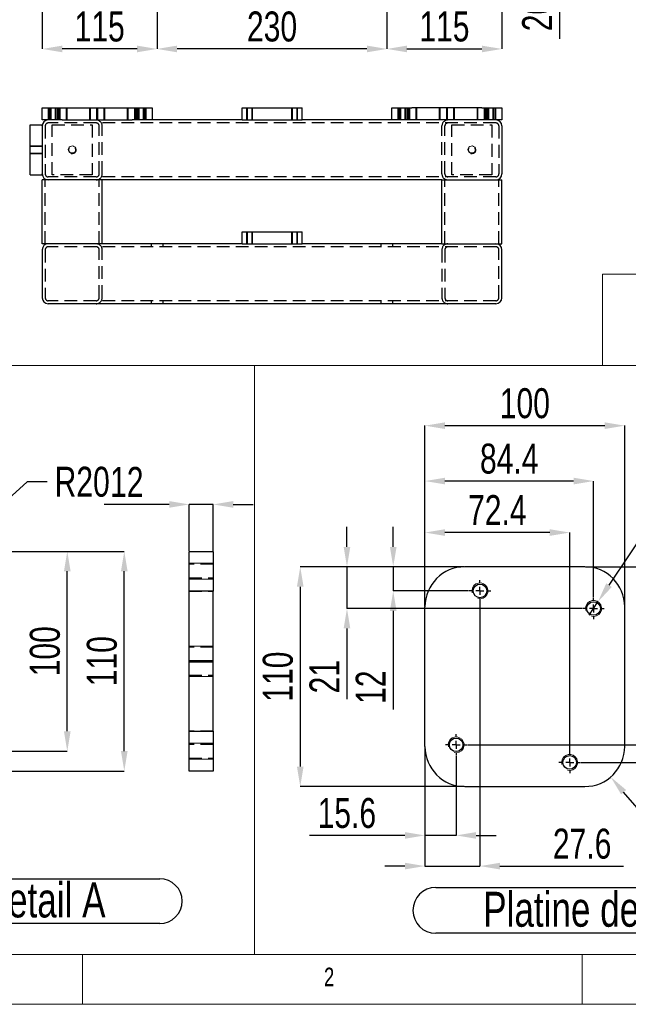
# Model space of a CAD drawing. Header units: millimetres. Extents: x 5 to 415, y 5 to 345.
# Tile 2 of 11: x 54 to 115, y 5 to 104. Entities that reach past the tile are written whole.
import ezdxf

# ---------------------------------------------------------------- set-up
doc = ezdxf.new("R2010")
doc.units = ezdxf.units.MM
doc.header["$PDSIZE"] = -1
doc.linetypes.add('CENTERX2', pattern=[20.32, 12.7, -2.54, 2.54, -2.54])
doc.linetypes.add('HIDDEN', pattern=[1.905, 1.27, -0.635])
for name, color, linetype in [('COTES', 1, 'Continuous'), ('NOTES', 6, 'Continuous'), ('TRAIT-FINS', 9, 'Continuous'), ('TRAIT-MIXTES', 3, 'CENTERX2'), ('TRAIT-TIRET', 2, 'HIDDEN')]:
    doc.layers.add(name, color=color, linetype=linetype)
doc.layers.add('TRAIT-FORT', color=4, linetype='Continuous', lineweight=25)
doc.styles.add('SLDTEXTSTYLE0', font='TXT', dxfattribs={"width": 0.75})
doc.dimstyles.new('SLDDIMSTYLE0', dxfattribs={"dimtxt": 3, "dimasz": 2, "dimexe": 0, "dimexo": 0.0625, "dimgap": 0.75, "dimtad": 1, "dimdec": 0, "dimlfac": 10, "dimrnd": 1e-09, "dimzin": 12, "dimdsep": 46, "dimtxsty": 'SLDTEXTSTYLE0', "dimsah": 1, "dimcen": 0.09, "dimadec": 0, "dimazin": 3, "dimtfac": 1, "dimtdec": 0, "dimtofl": 0, "dimtmove": 0, "dimatfit": 3, "dimfxl": 1, "dimfrac": 2, "dimtolj": 1, "dimtzin": 12, "dimarcsym": 0})
doc.dimstyles.new('SLDDIMSTYLE1', dxfattribs={"dimtxt": 3, "dimasz": 2, "dimexe": 0, "dimexo": 0.0625, "dimgap": 0.75, "dimtad": 1, "dimdec": 0, "dimlfac": 10, "dimrnd": 1e-09, "dimzin": 12, "dimdsep": 46, "dimtxsty": 'SLDTEXTSTYLE0', "dimsah": 1, "dimcen": 0.09, "dimadec": 0, "dimazin": 3, "dimtfac": 1, "dimtdec": 0, "dimtmove": 0, "dimatfit": 0, "dimfxl": 1, "dimfrac": 2, "dimtolj": 1, "dimtzin": 12, "dimarcsym": 0})
doc.dimstyles.new('SLDDIMSTYLE11', dxfattribs={"dimtxt": 3, "dimasz": 2, "dimexe": 0, "dimexo": 0.0625, "dimgap": 0.75, "dimtad": 1, "dimdec": 0, "dimlfac": 5, "dimrnd": 1e-09, "dimzin": 12, "dimdsep": 46, "dimtxsty": 'SLDTEXTSTYLE0', "dimsah": 1, "dimcen": 0.09, "dimadec": 0, "dimazin": 3, "dimtfac": 1, "dimtdec": 0, "dimtmove": 0, "dimatfit": 0, "dimfxl": 1, "dimfrac": 2, "dimtolj": 1, "dimtzin": 12, "dimarcsym": 0})
doc.dimstyles.new('SLDDIMSTYLE12', dxfattribs={"dimtxt": 3, "dimasz": 2, "dimexe": 0, "dimexo": 0.0625, "dimgap": 0.75, "dimtad": 1, "dimdec": 1, "dimlfac": 5, "dimrnd": 1e-09, "dimzin": 12, "dimdsep": 46, "dimtxsty": 'SLDTEXTSTYLE0', "dimsah": 1, "dimcen": 0.09, "dimadec": 0, "dimazin": 3, "dimtfac": 1, "dimtdec": 1, "dimtofl": 0, "dimtmove": 0, "dimatfit": 3, "dimfxl": 1, "dimfrac": 2, "dimtolj": 1, "dimtzin": 12, "dimarcsym": 0})
doc.dimstyles.new('SLDDIMSTYLE13', dxfattribs={"dimtxt": 3, "dimasz": 2, "dimexe": 0, "dimexo": 0.0625, "dimgap": 0.75, "dimtad": 1, "dimdec": 0, "dimlfac": 5, "dimrnd": 1e-09, "dimzin": 12, "dimdsep": 46, "dimtxsty": 'SLDTEXTSTYLE0', "dimsah": 1, "dimcen": 0.09, "dimadec": 0, "dimazin": 3, "dimtfac": 1, "dimtdec": 0, "dimtofl": 0, "dimtmove": 0, "dimatfit": 3, "dimfxl": 1, "dimfrac": 2, "dimtolj": 1, "dimtzin": 12, "dimarcsym": 0})
doc.dimstyles.new('SLDDIMSTYLE14', dxfattribs={"dimtxt": 3, "dimasz": 2, "dimexe": 0, "dimexo": 0.0625, "dimgap": 0.75, "dimtad": 1, "dimdec": 1, "dimlfac": 5, "dimrnd": 1e-09, "dimzin": 12, "dimdsep": 46, "dimtxsty": 'SLDTEXTSTYLE0', "dimsah": 1, "dimcen": 0.09, "dimadec": 0, "dimazin": 3, "dimtfac": 1, "dimtdec": 1, "dimtmove": 0, "dimatfit": 0, "dimfxl": 1, "dimfrac": 2, "dimtolj": 1, "dimtzin": 12, "dimarcsym": 0})
doc.dimstyles.new('SLDDIMSTYLE15', dxfattribs={"dimtxt": 3, "dimasz": 2, "dimexe": 0, "dimexo": 0.0625, "dimgap": 0.75, "dimtad": 0, "dimtih": 1, "dimtoh": 1, "dimdec": 0, "dimlfac": 5, "dimrnd": 1e-09, "dimzin": 12, "dimdsep": 46, "dimtxsty": 'SLDTEXTSTYLE0', "dimblk1": 'NONE', "dimsah": 1, "dimcen": 0, "dimadec": 0, "dimazin": 3, "dimtfac": 1, "dimtdec": 0, "dimtmove": 0, "dimatfit": 3, "dimldrblk": 'NONE', "dimfxl": 1, "dimfrac": 2, "dimtolj": 1, "dimtzin": 12, "dimarcsym": 0})
doc.dimstyles.new('SLDDIMSTYLE16', dxfattribs={"dimtxt": 3, "dimasz": 2, "dimexe": 0, "dimexo": 0.0625, "dimgap": 0.75, "dimtad": 0, "dimtih": 1, "dimtoh": 1, "dimdec": 0, "dimlfac": 5, "dimrnd": 1e-09, "dimzin": 12, "dimdsep": 46, "dimtxsty": 'SLDTEXTSTYLE0', "dimsah": 1, "dimcen": 0, "dimadec": 0, "dimazin": 3, "dimtfac": 1, "dimtdec": 0, "dimtofl": 0, "dimtmove": 0, "dimatfit": 3, "dimfxl": 1, "dimfrac": 2, "dimtolj": 1, "dimtzin": 12, "dimarcsym": 0})

# ---------------------------------------------------------------- blocks, each defined once
blk = doc.blocks.new('_D_2')
at = {"layer": 'COTES', "color": 0, "lineweight": -2, "transparency": 16777216}
for p, q in [((107.75, 117.111), (107.75, 119.111)), ((92.334, 115.111), (107.75, 115.111)), ((107.75, 115.111), (107.75, 113.111)), ((102.034, 113.111), (107.75, 113.111)), ((107.75, 111.111), (107.75, 101.672))]:
    blk.add_line(p, q, dxfattribs=at)
at = {"layer": 'COTES', "color": 0, "transparency": 16777216}
for points in [[(107.416, 117.111), (108.083, 117.111), (107.75, 115.111)], [(107.416, 111.111), (108.083, 111.111), (107.75, 113.111)]]:
    blk.add_solid(points, dxfattribs=at)
at = {"layer": 'Defpoints', "color": 0, "transparency": 16777216}
for p in [(92.271, 115.111), (101.971, 113.111), (107.75, 113.111)]:
    blk.add_point(p, dxfattribs=at)
at = {"layer": 'COTES', "color": 0, "transparency": 16777216, "insert": (104, 104.11), "char_height": 3, "attachment_point": 2, "rotation": 90, "style": 'SLDTEXTSTYLE0'}
blk.add_mtext('\\A1;20', dxfattribs=at)
blk = doc.blocks.new('_D_3')
at = {"layer": 'COTES', "color": 0, "lineweight": -2, "transparency": 16777216}
for p, q in [((90.471, 113.248), (90.471, 100.667)), ((101.971, 113.048), (101.971, 100.667)), ((92.471, 100.667), (99.971, 100.667))]:
    blk.add_line(p, q, dxfattribs=at)
at = {"layer": 'COTES', "color": 0, "transparency": 16777216}
for points in [[(92.471, 101), (92.471, 100.333), (90.471, 100.667)], [(99.971, 101), (99.971, 100.333), (101.971, 100.667)]]:
    blk.add_solid(points, dxfattribs=at)
at = {"layer": 'Defpoints', "color": 0, "transparency": 16777216}
for p in [(90.471, 113.311), (101.971, 113.111), (101.971, 100.667)]:
    blk.add_point(p, dxfattribs=at)
at = {"layer": 'COTES', "color": 0, "transparency": 16777216, "insert": (96.221, 104.417), "char_height": 3, "attachment_point": 2, "style": 'SLDTEXTSTYLE0'}
blk.add_mtext('\\A1;115', dxfattribs=at)
blk = doc.blocks.new('_D_4')
at = {"layer": 'COTES', "color": 0, "lineweight": -2, "transparency": 16777216}
for p, q in [((67.471, 113.248), (67.471, 100.667)), ((90.471, 113.248), (90.471, 100.667)), ((88.471, 100.667), (69.471, 100.667))]:
    blk.add_line(p, q, dxfattribs=at)
at = {"layer": 'COTES', "color": 0, "transparency": 16777216}
for points in [[(69.471, 101), (69.471, 100.333), (67.471, 100.667)], [(88.471, 101), (88.471, 100.333), (90.471, 100.667)]]:
    blk.add_solid(points, dxfattribs=at)
at = {"layer": 'Defpoints', "color": 0, "transparency": 16777216}
for p in [(67.471, 113.311), (90.471, 113.311), (67.471, 100.667)]:
    blk.add_point(p, dxfattribs=at)
at = {"layer": 'COTES', "color": 0, "transparency": 16777216, "insert": (78.971, 104.417), "char_height": 3, "attachment_point": 2, "style": 'SLDTEXTSTYLE0'}
blk.add_mtext('\\A1;230', dxfattribs=at)
blk = doc.blocks.new('_D_5')
at = {"layer": 'COTES', "color": 0, "lineweight": -2, "transparency": 16777216}
for p, q in [((55.971, 113.048), (55.971, 100.667)), ((67.471, 113.248), (67.471, 100.667)), ((65.471, 100.667), (57.971, 100.667))]:
    blk.add_line(p, q, dxfattribs=at)
at = {"layer": 'COTES', "color": 0, "transparency": 16777216}
for points in [[(57.971, 101), (57.971, 100.333), (55.971, 100.667)], [(65.471, 101), (65.471, 100.333), (67.471, 100.667)]]:
    blk.add_solid(points, dxfattribs=at)
at = {"layer": 'Defpoints', "color": 0, "transparency": 16777216}
for p in [(55.971, 113.111), (67.471, 113.311), (55.971, 100.667)]:
    blk.add_point(p, dxfattribs=at)
at = {"layer": 'COTES', "color": 0, "transparency": 16777216, "insert": (61.721, 104.417), "char_height": 3, "attachment_point": 2, "style": 'SLDTEXTSTYLE0'}
blk.add_mtext('\\A1;115', dxfattribs=at)
blk = doc.blocks.new('_D_65')
at = {"layer": 'COTES', "color": 0, "lineweight": -2, "transparency": 16777216}
for p, q in [((42.434, 50.359), (58.478, 50.359)), ((58.478, 32.339), (58.478, 48.359)), ((31.971, 30.339), (58.478, 30.339))]:
    blk.add_line(p, q, dxfattribs=at)
at = {"layer": 'COTES', "color": 0, "transparency": 16777216}
for points in [[(58.145, 48.359), (58.812, 48.359), (58.478, 50.359)], [(58.145, 32.339), (58.812, 32.339), (58.478, 30.339)]]:
    blk.add_solid(points, dxfattribs=at)
at = {"layer": 'Defpoints', "color": 0, "transparency": 16777216}
for p in [(42.372, 50.359), (58.478, 50.359), (31.908, 30.339)]:
    blk.add_point(p, dxfattribs=at)
at = {"layer": 'COTES', "color": 0, "transparency": 16777216, "insert": (54.728, 40.349), "char_height": 3, "attachment_point": 2, "rotation": 90, "style": 'SLDTEXTSTYLE0'}
blk.add_mtext('\\A1;100', dxfattribs=at)
blk = doc.blocks.new('_D_66')
at = {"layer": 'COTES', "color": 0, "lineweight": -2, "transparency": 16777216}
for p, q in [((42.434, 50.359), (64.181, 50.359)), ((64.181, 30.359), (64.181, 48.359)), ((42.434, 28.359), (64.181, 28.359))]:
    blk.add_line(p, q, dxfattribs=at)
at = {"layer": 'COTES', "color": 0, "transparency": 16777216}
for points in [[(63.848, 48.359), (64.514, 48.359), (64.181, 50.359)], [(63.848, 30.359), (64.514, 30.359), (64.181, 28.359)]]:
    blk.add_solid(points, dxfattribs=at)
at = {"layer": 'Defpoints', "color": 0, "transparency": 16777216}
for p in [(42.372, 50.359), (64.181, 50.359), (42.372, 28.359)]:
    blk.add_point(p, dxfattribs=at)
at = {"layer": 'COTES', "color": 0, "transparency": 16777216, "insert": (60.431, 39.359), "char_height": 3, "attachment_point": 2, "rotation": 90, "style": 'SLDTEXTSTYLE0'}
blk.add_mtext('\\A1;110', dxfattribs=at)
blk = doc.blocks.new('_D_73')
at = {"layer": 'COTES', "color": 0, "lineweight": -2, "transparency": 16777216}
for p, q in [((54.459, 57.329), (46.815, 50.391)), ((56.459, 57.329), (54.459, 57.329))]:
    blk.add_line(p, q, dxfattribs=at)
at = {"layer": 'COTES', "color": 0, "transparency": 16777216}
blk.add_solid([(46.591, 50.638), (47.039, 50.144), (45.334, 49.047)], dxfattribs=at)
at = {"layer": 'Defpoints', "color": 0, "transparency": 16777216}
for p in [(45.334, 49.047), (42.372, 46.359)]:
    blk.add_point(p, dxfattribs=at)
at = {"layer": 'COTES', "color": 0, "transparency": 16777216, "insert": (57.209, 58.829), "char_height": 3, "attachment_point": 1, "style": 'SLDTEXTSTYLE0'}
blk.add_mtext('\\A1;R20', dxfattribs=at)
blk = doc.blocks.new('SW_NOTE_16')
at = {"layer": 'NOTES', "color": 0}
for p, q in [((-0.077, 4.883), (33.875, 4.883)), ((33.875, 0.407), (-0.077, 0.407))]:
    blk.add_line(p, q, dxfattribs=at)
for centre, start, end in [((-0.077, 2.645), 90, 270), ((33.875, 2.645), 270, 90)]:
    blk.add_arc(centre, 2.238, start, end, dxfattribs=at)
at = {"layer": 'NOTES', "color": 0, "insert": (16.734, 4.512), "char_height": 3.5, "attachment_point": 2, "style": 'SLDTEXTSTYLE0'}
blk.add_mtext('Platine detail A', dxfattribs=at)
blk = doc.blocks.new('_D_74')
at = {"layer": 'COTES', "color": 0, "lineweight": -2, "transparency": 16777216}
for p, q in [((91.099, 50.809), (91.099, 52.809)), ((98.208, 48.809), (91.099, 48.809)), ((91.099, 48.809), (91.099, 46.397)), ((98.64, 46.397), (91.099, 46.397)), ((91.099, 44.397), (91.099, 34.505))]:
    blk.add_line(p, q, dxfattribs=at)
at = {"layer": 'COTES', "color": 0, "transparency": 16777216}
for points in [[(90.766, 50.809), (91.433, 50.809), (91.099, 48.809)], [(90.766, 44.397), (91.433, 44.397), (91.099, 46.397)]]:
    blk.add_solid(points, dxfattribs=at)
at = {"layer": 'Defpoints', "color": 0, "transparency": 16777216}
for p in [(91.099, 48.809), (98.271, 48.809), (98.702, 46.397)]:
    blk.add_point(p, dxfattribs=at)
at = {"layer": 'COTES', "color": 0, "transparency": 16777216, "insert": (87.349, 36.755), "char_height": 3, "attachment_point": 2, "rotation": 90, "style": 'SLDTEXTSTYLE0'}
blk.add_mtext('\\A1;12', dxfattribs=at)
blk = doc.blocks.new('_D_75')
at = {"layer": 'COTES', "color": 0, "lineweight": -2, "transparency": 16777216}
for p, q in [((86.468, 50.809), (86.468, 52.809)), ((98.208, 48.809), (86.468, 48.809)), ((86.468, 48.809), (86.468, 44.637)), ((110.004, 44.637), (86.468, 44.637)), ((86.468, 42.637), (86.468, 35.559))]:
    blk.add_line(p, q, dxfattribs=at)
at = {"layer": 'COTES', "color": 0, "transparency": 16777216}
for points in [[(86.135, 50.809), (86.801, 50.809), (86.468, 48.809)], [(86.135, 42.637), (86.801, 42.637), (86.468, 44.637)]]:
    blk.add_solid(points, dxfattribs=at)
at = {"layer": 'Defpoints', "color": 0, "transparency": 16777216}
for p in [(86.468, 48.809), (98.271, 48.809), (110.067, 44.637)]:
    blk.add_point(p, dxfattribs=at)
at = {"layer": 'COTES', "color": 0, "transparency": 16777216, "insert": (82.718, 37.809), "char_height": 3, "attachment_point": 2, "rotation": 90, "style": 'SLDTEXTSTYLE0'}
blk.add_mtext('\\A1;21', dxfattribs=at)
blk = doc.blocks.new('_D_76')
at = {"layer": 'COTES', "color": 0, "lineweight": -2, "transparency": 16777216}
for p, q in [((110.333, 48.809), (120.082, 48.809)), ((120.082, 32.981), (120.082, 46.809)), ((98.537, 30.981), (120.082, 30.981))]:
    blk.add_line(p, q, dxfattribs=at)
at = {"layer": 'COTES', "color": 0, "transparency": 16777216}
for points in [[(119.749, 46.809), (120.415, 46.809), (120.082, 48.809)], [(119.749, 32.981), (120.415, 32.981), (120.082, 30.981)]]:
    blk.add_solid(points, dxfattribs=at)
at = {"layer": 'Defpoints', "color": 0, "transparency": 16777216}
for p in [(110.271, 48.809), (120.082, 48.809), (98.475, 30.981)]:
    blk.add_point(p, dxfattribs=at)
at = {"layer": 'COTES', "color": 0, "transparency": 16777216, "insert": (116.332, 39.895), "char_height": 3, "attachment_point": 2, "rotation": 90, "style": 'SLDTEXTSTYLE0'}
blk.add_mtext('\\A1;89', dxfattribs=at)
blk = doc.blocks.new('_D_77')
at = {"layer": 'COTES', "color": 0, "lineweight": -2, "transparency": 16777216}
for p, q in [((110.333, 48.809), (127.655, 48.809)), ((127.655, 31.221), (127.655, 46.809)), ((109.902, 29.221), (127.655, 29.221))]:
    blk.add_line(p, q, dxfattribs=at)
at = {"layer": 'COTES', "color": 0, "transparency": 16777216}
for points in [[(127.322, 46.809), (127.989, 46.809), (127.655, 48.809)], [(127.322, 31.221), (127.989, 31.221), (127.655, 29.221)]]:
    blk.add_solid(points, dxfattribs=at)
at = {"layer": 'Defpoints', "color": 0, "transparency": 16777216}
for p in [(110.271, 48.809), (127.655, 48.809), (109.839, 29.221)]:
    blk.add_point(p, dxfattribs=at)
at = {"layer": 'COTES', "color": 0, "transparency": 16777216, "insert": (123.905, 39.015), "char_height": 3, "attachment_point": 2, "rotation": 90, "style": 'SLDTEXTSTYLE0'}
blk.add_mtext('\\A1;98', dxfattribs=at)
blk = doc.blocks.new('_D_78')
at = {"layer": 'COTES', "color": 0, "lineweight": -2, "transparency": 16777216}
for p, q in [((94.271, 30.746), (94.271, 21.912)), ((97.395, 29.838), (97.395, 21.912)), ((92.271, 21.912), (82.71, 21.912)), ((97.395, 21.912), (94.271, 21.912)), ((99.395, 21.912), (101.395, 21.912))]:
    blk.add_line(p, q, dxfattribs=at)
at = {"layer": 'COTES', "color": 0, "transparency": 16777216}
for points in [[(92.271, 22.246), (92.271, 21.579), (94.271, 21.912)], [(99.395, 22.246), (99.395, 21.579), (97.395, 21.912)]]:
    blk.add_solid(points, dxfattribs=at)
at = {"layer": 'Defpoints', "color": 0, "transparency": 16777216}
for p in [(94.271, 30.809), (97.395, 29.901), (94.271, 21.912)]:
    blk.add_point(p, dxfattribs=at)
at = {"layer": 'COTES', "color": 0, "transparency": 16777216, "insert": (86.46, 25.662), "char_height": 3, "attachment_point": 2, "style": 'SLDTEXTSTYLE0'}
blk.add_mtext('\\A1;15.6', dxfattribs=at)
blk = doc.blocks.new('_D_79')
at = {"layer": 'COTES', "color": 0, "lineweight": -2, "transparency": 16777216}
for p, q in [((99.782, 45.255), (99.782, 18.84)), ((94.271, 30.746), (94.271, 18.84)), ((92.271, 18.84), (90.271, 18.84)), ((94.271, 18.84), (99.782, 18.84)), ((101.782, 18.84), (114.131, 18.84))]:
    blk.add_line(p, q, dxfattribs=at)
at = {"layer": 'COTES', "color": 0, "transparency": 16777216}
for points in [[(92.271, 19.173), (92.271, 18.507), (94.271, 18.84)], [(101.782, 19.173), (101.782, 18.507), (99.782, 18.84)]]:
    blk.add_solid(points, dxfattribs=at)
at = {"layer": 'Defpoints', "color": 0, "transparency": 16777216}
for p in [(99.782, 45.317), (94.271, 30.809), (94.271, 18.84)]:
    blk.add_point(p, dxfattribs=at)
at = {"layer": 'COTES', "color": 0, "transparency": 16777216, "insert": (110.006, 22.59), "char_height": 3, "attachment_point": 2, "style": 'SLDTEXTSTYLE0'}
blk.add_mtext('\\A1;27.6', dxfattribs=at)
blk = doc.blocks.new('_D_80')
at = {"layer": 'COTES', "color": 0, "lineweight": -2, "transparency": 16777216}
for p, q in [((94.271, 44.871), (94.271, 52.24)), ((106.759, 52.24), (96.271, 52.24)), ((108.759, 30.363), (108.759, 52.24))]:
    blk.add_line(p, q, dxfattribs=at)
at = {"layer": 'COTES', "color": 0, "transparency": 16777216}
for points in [[(96.271, 52.573), (96.271, 51.907), (94.271, 52.24)], [(106.759, 52.573), (106.759, 51.907), (108.759, 52.24)]]:
    blk.add_solid(points, dxfattribs=at)
at = {"layer": 'Defpoints', "color": 0, "transparency": 16777216}
for p in [(94.271, 52.24), (94.271, 44.809), (108.759, 30.301)]:
    blk.add_point(p, dxfattribs=at)
at = {"layer": 'COTES', "color": 0, "transparency": 16777216, "insert": (101.515, 55.99), "char_height": 3, "attachment_point": 2, "style": 'SLDTEXTSTYLE0'}
blk.add_mtext('\\A1;72.4', dxfattribs=at)
blk = doc.blocks.new('_D_81')
at = {"layer": 'COTES', "color": 0, "lineweight": -2, "transparency": 16777216}
for p, q in [((94.271, 44.871), (94.271, 57.397)), ((109.147, 57.397), (96.271, 57.397)), ((111.147, 45.78), (111.147, 57.397))]:
    blk.add_line(p, q, dxfattribs=at)
at = {"layer": 'COTES', "color": 0, "transparency": 16777216}
for points in [[(96.271, 57.731), (96.271, 57.064), (94.271, 57.397)], [(109.147, 57.731), (109.147, 57.064), (111.147, 57.397)]]:
    blk.add_solid(points, dxfattribs=at)
at = {"layer": 'Defpoints', "color": 0, "transparency": 16777216}
for p in [(94.271, 57.397), (111.147, 45.717), (94.271, 44.809)]:
    blk.add_point(p, dxfattribs=at)
at = {"layer": 'COTES', "color": 0, "transparency": 16777216, "insert": (102.709, 61.147), "char_height": 3, "attachment_point": 2, "style": 'SLDTEXTSTYLE0'}
blk.add_mtext('\\A1;84.4', dxfattribs=at)
blk = doc.blocks.new('_D_82')
at = {"layer": 'COTES', "color": 0, "lineweight": -2, "transparency": 16777216}
for p, q in [((98.208, 48.809), (81.793, 48.809)), ((81.793, 46.809), (81.793, 28.809)), ((98.208, 26.809), (81.793, 26.809))]:
    blk.add_line(p, q, dxfattribs=at)
at = {"layer": 'COTES', "color": 0, "transparency": 16777216}
for points in [[(81.459, 46.809), (82.126, 46.809), (81.793, 48.809)], [(81.459, 28.809), (82.126, 28.809), (81.793, 26.809)]]:
    blk.add_solid(points, dxfattribs=at)
at = {"layer": 'Defpoints', "color": 0, "transparency": 16777216}
for p in [(98.271, 48.809), (81.793, 26.809), (98.271, 26.809)]:
    blk.add_point(p, dxfattribs=at)
at = {"layer": 'COTES', "color": 0, "transparency": 16777216, "insert": (78.043, 37.809), "char_height": 3, "attachment_point": 2, "rotation": 90, "style": 'SLDTEXTSTYLE0'}
blk.add_mtext('\\A1;110', dxfattribs=at)
blk = doc.blocks.new('_D_83')
at = {"layer": 'COTES', "color": 0, "lineweight": -2, "transparency": 16777216}
for p, q in [((94.271, 44.871), (94.271, 62.944)), ((96.271, 62.944), (112.271, 62.944)), ((114.271, 44.871), (114.271, 62.944))]:
    blk.add_line(p, q, dxfattribs=at)
at = {"layer": 'COTES', "color": 0, "transparency": 16777216}
for points in [[(96.271, 63.277), (96.271, 62.611), (94.271, 62.944)], [(112.271, 63.277), (112.271, 62.611), (114.271, 62.944)]]:
    blk.add_solid(points, dxfattribs=at)
at = {"layer": 'Defpoints', "color": 0, "transparency": 16777216}
for p in [(114.271, 62.944), (94.271, 44.809), (114.271, 44.809)]:
    blk.add_point(p, dxfattribs=at)
at = {"layer": 'COTES', "color": 0, "transparency": 16777216, "insert": (104.271, 66.694), "char_height": 3, "attachment_point": 2, "style": 'SLDTEXTSTYLE0'}
blk.add_mtext('\\A1;100', dxfattribs=at)
blk = doc.blocks.new('_D_84')
at = {"layer": 'COTES', "color": 0, "lineweight": -2, "transparency": 16777216}
for p, q in [((121.304, 59.956), (112.694, 46.971)), ((123.304, 59.956), (121.304, 59.956)), ((110.705, 43.97), (111.589, 45.304))]:
    blk.add_line(p, q, dxfattribs=at)
at = {"layer": 'COTES', "color": 0, "transparency": 16777216}
blk.add_solid([(112.416, 47.155), (112.972, 46.787), (111.589, 45.304)], dxfattribs=at)
at = {"layer": 'Defpoints', "color": 0, "transparency": 16777216}
for p in [(111.589, 45.304), (110.705, 43.97)]:
    blk.add_point(p, dxfattribs=at)
at = {"layer": 'COTES', "color": 0, "transparency": 16777216, "insert": (124.054, 61.456), "char_height": 3, "attachment_point": 1, "style": 'SLDTEXTSTYLE0'}
blk.add_mtext('\\A1;4x M8', dxfattribs=at)
blk = doc.blocks.new('_None')
blk = doc.blocks.new('_D_85')
at = {"layer": 'COTES', "color": 0, "lineweight": -2, "transparency": 16777216}
for p, q in [((115.506, 24.659), (114.16, 26.24)), ((118.989, 24.659), (115.506, 24.659))]:
    blk.add_line(p, q, dxfattribs=at)
at = {"layer": 'COTES', "color": 0, "transparency": 16777216}
blk.add_solid([(114.414, 26.456), (113.906, 26.024), (112.864, 27.763)], dxfattribs=at)
at = {"layer": 'Defpoints', "color": 0, "transparency": 16777216}
for p in [(110.271, 30.809), (112.864, 27.763)]:
    blk.add_point(p, dxfattribs=at)
at = {"layer": 'COTES', "color": 0, "transparency": 16777216, "insert": (119.739, 26.159), "char_height": 3, "attachment_point": 1, "style": 'SLDTEXTSTYLE0'}
blk.add_mtext('\\A1;R20', dxfattribs=at)
blk = doc.blocks.new('SW_NOTE_17')
at = {"layer": 'NOTES', "color": 0}
for p, q in [((-0.102, 4.938), (33.195, 4.938)), ((33.195, 0.353), (-0.102, 0.353))]:
    blk.add_line(p, q, dxfattribs=at)
for centre, start, end in [((-0.102, 2.645), 90, 270), ((33.195, 2.645), 270, 90)]:
    blk.add_arc(centre, 2.293, start, end, dxfattribs=at)
at = {"layer": 'NOTES', "color": 0, "insert": (16.352, 4.512), "char_height": 3.5, "attachment_point": 2, "style": 'SLDTEXTSTYLE0'}
blk.add_mtext('Platine detail B', dxfattribs=at)
blk = doc.blocks.new('SW_CENTERMARKSYMBOL_33')
at = {"layer": 'TRAIT-MIXTES', "color": 0}
for p, q in [((0, 0.8), (0, 1.08)), ((-0.8, 0), (-1.08, 0)), ((0, 0), (-0.4, 0)), ((0, 0), (0, 0.4)), ((0, 0), (0, -0.4)), ((0, 0), (0.4, 0)), ((0.8, 0), (1.08, 0)), ((0, -0.8), (0, -1.08))]:
    blk.add_line(p, q, dxfattribs=at)
blk = doc.blocks.new('SW_CENTERMARKSYMBOL_34')
at = {"layer": 'TRAIT-MIXTES', "color": 0}
for p, q in [((0, 0.8), (0, 1.08)), ((-0.8, 0), (-1.08, 0)), ((0, 0), (-0.4, 0)), ((0, 0), (0, 0.4)), ((0, 0), (0, -0.4)), ((0, 0), (0.4, 0)), ((0.8, 0), (1.08, 0)), ((0, -0.8), (0, -1.08))]:
    blk.add_line(p, q, dxfattribs=at)
blk = doc.blocks.new('SW_CENTERMARKSYMBOL_35')
at = {"layer": 'TRAIT-MIXTES', "color": 0}
for p, q in [((0, 0.8), (0, 1.08)), ((-0.8, 0), (-1.08, 0)), ((0, 0), (-0.4, 0)), ((0, 0), (0, 0.4)), ((0, 0), (0, -0.4)), ((0, 0), (0.4, 0)), ((0.8, 0), (1.08, 0)), ((0, -0.8), (0, -1.08))]:
    blk.add_line(p, q, dxfattribs=at)
blk = doc.blocks.new('SW_CENTERMARKSYMBOL_36')
at = {"layer": 'TRAIT-MIXTES', "color": 0}
for p, q in [((0, 0.8), (0, 1.08)), ((-0.8, 0), (-1.08, 0)), ((0, 0), (-0.4, 0)), ((0, 0), (0, 0.4)), ((0, 0), (0, -0.4)), ((0, 0), (0.4, 0)), ((0.8, 0), (1.08, 0)), ((0, -0.8), (0, -1.08))]:
    blk.add_line(p, q, dxfattribs=at)
blk = doc.blocks.new('_D_94')
at = {"layer": 'COTES', "color": 0, "lineweight": -2, "transparency": 16777216}
for p, q in [((68.682, 55.058), (62.182, 55.058)), ((70.682, 50.421), (70.682, 55.058)), ((73.082, 55.058), (70.682, 55.058)), ((73.082, 50.421), (73.082, 55.058)), ((75.082, 55.058), (77.082, 55.058))]:
    blk.add_line(p, q, dxfattribs=at)
at = {"layer": 'COTES', "color": 0, "transparency": 16777216}
for points in [[(68.682, 55.392), (68.682, 54.725), (70.682, 55.058)], [(75.082, 55.392), (75.082, 54.725), (73.082, 55.058)]]:
    blk.add_solid(points, dxfattribs=at)
at = {"layer": 'Defpoints', "color": 0, "transparency": 16777216}
for p in [(73.082, 55.058), (70.682, 50.359), (73.082, 50.359)]:
    blk.add_point(p, dxfattribs=at)
at = {"layer": 'COTES', "color": 0, "transparency": 16777216, "insert": (64.432, 58.808), "char_height": 3, "attachment_point": 2, "style": 'SLDTEXTSTYLE0'}
blk.add_mtext('\\A1;12', dxfattribs=at)

msp = doc.modelspace()

# ---------------------------------------------------------------- linework, layer by layer
at = {"lineweight": 18}
for p, q in [((112.054, 68.954), (112.054, 78.099)), ((112.054, 78.099), (165.645, 78.099)), ((10, 68.954), (77.209, 68.954)), ((77.209, 10), (77.209, 68.954)), ((77.209, 10), (77.209, 68.954)), ((77.209, 68.954), (139.631, 68.954)), ((112.054, 68.954), (165.645, 68.954)), ((10, 10), (77.209, 10)), ((10, 10), (410, 10)), ((60, 5), (60, 10)), ((77.209, 10), (139.631, 10)), ((110, 10), (110, 5)), ((5, 5), (415, 5))]:
    msp.add_line(p, q, dxfattribs=at)
at = {"layer": 'TRAIT-FINS', "lineweight": 18}
for p, q in [((56.562, 94.754), (56.562, 93.554)), ((56.777, 94.754), (56.777, 93.554)), ((57.362, 94.754), (57.362, 93.554)), ((57.577, 94.754), (57.577, 93.554)), ((57.657, 94.754), (57.657, 93.554)), ((58.457, 94.754), (58.457, 93.554)), ((60.712, 94.754), (60.712, 93.554)), ((61.43, 94.754), (61.43, 93.554)), ((61.512, 94.754), (61.512, 93.554)), ((62.23, 94.754), (62.23, 93.554)), ((64.485, 94.754), (64.485, 93.554)), ((65.285, 94.754), (65.285, 93.554)), ((65.365, 94.754), (65.365, 93.554)), ((65.581, 94.754), (65.581, 93.554)), ((66.165, 94.754), (66.165, 93.554)), ((66.381, 94.754), (66.381, 93.554)), ((76.421, 94.754), (76.421, 93.554)), ((76.421, 94.754), (76.421, 93.554)), ((77.021, 94.754), (77.021, 93.554)), ((77.021, 94.754), (77.021, 93.554)), ((80.921, 94.754), (80.921, 93.554)), ((80.921, 94.754), (80.921, 93.554)), ((81.521, 94.754), (81.521, 93.554)), ((81.521, 94.754), (81.521, 93.554)), ((91.562, 94.754), (91.562, 93.554)), ((91.777, 94.754), (91.777, 93.554)), ((92.362, 94.754), (92.362, 93.554)), ((92.577, 94.754), (92.577, 93.554)), ((92.657, 94.754), (92.657, 93.554)), ((93.457, 94.754), (93.457, 93.554)), ((95.712, 94.754), (95.712, 93.554)), ((96.43, 94.754), (96.43, 93.554)), ((96.512, 94.754), (96.512, 93.554)), ((97.23, 94.754), (97.23, 93.554)), ((99.485, 94.754), (99.485, 93.554)), ((100.285, 94.754), (100.285, 93.554)), ((100.365, 94.754), (100.365, 93.554)), ((100.581, 94.754), (100.581, 93.554)), ((101.165, 94.754), (101.165, 93.554)), ((101.381, 94.754), (101.381, 93.554)), ((76.421, 93.554), (77.021, 93.554)), ((76.421, 93.554), (77.021, 93.554)), ((80.921, 93.554), (81.521, 93.554)), ((80.921, 93.554), (81.521, 93.554)), ((54.771, 90.954), (55.971, 90.954)), ((54.771, 90.954), (55.971, 90.954)), ((55.971, 90.154), (55.971, 90.954)), ((55.971, 90.154), (55.971, 90.954)), ((54.771, 90.154), (55.971, 90.154)), ((54.771, 90.154), (55.971, 90.154)), ((76.421, 82.354), (76.421, 81.154)), ((76.421, 82.354), (76.421, 81.154)), ((77.021, 82.354), (77.021, 81.154)), ((77.021, 82.354), (77.021, 81.154)), ((80.921, 82.354), (80.921, 81.154)), ((80.921, 82.354), (80.921, 81.154)), ((81.521, 82.354), (81.521, 81.154)), ((81.521, 82.354), (81.521, 81.154)), ((76.421, 81.154), (77.021, 81.154)), ((76.421, 81.154), (77.021, 81.154)), ((80.921, 81.154), (81.521, 81.154)), ((80.921, 81.154), (81.521, 81.154)), ((73.082, 49.178), (70.682, 49.178)), ((73.082, 47.578), (70.682, 47.578)), ((73.082, 40.876), (70.682, 40.876)), ((73.082, 39.441), (70.682, 39.441)), ((73.082, 39.276), (70.682, 39.276)), ((73.082, 37.841), (70.682, 37.841)), ((73.082, 31.139), (70.682, 31.139)), ((73.082, 29.539), (70.682, 29.539))]:
    msp.add_line(p, q, dxfattribs=at)
for centre, radius in [((58.971, 90.554), 0.4), ((98.971, 90.554), 0.4), ((99.782, 46.397), 0.8), ((111.147, 44.637), 0.8), ((97.395, 30.981), 0.8), ((108.759, 29.221), 0.8)]:
    msp.add_arc(centre, radius, 255, 195, dxfattribs=at)
at = {"layer": 'TRAIT-FORT', "lineweight": 25}
for p, q in [((55.971, 93.554), (55.971, 94.754)), ((55.971, 94.754), (57.971, 94.754)), ((57.971, 94.754), (64.971, 94.754)), ((64.971, 94.754), (66.971, 94.754)), ((66.971, 94.754), (66.971, 93.554)), ((75.971, 94.754), (81.971, 94.754)), ((75.971, 93.554), (75.971, 94.754)), ((81.971, 93.554), (81.971, 94.754)), ((90.971, 93.554), (90.971, 94.754)), ((90.971, 94.754), (92.971, 94.754)), ((99.971, 94.754), (92.971, 94.754)), ((99.971, 94.754), (101.971, 94.754)), ((101.971, 94.754), (101.971, 93.554)), ((54.771, 88.054), (54.771, 93.054)), ((54.771, 93.054), (55.971, 93.054)), ((57.971, 93.554), (55.971, 93.554)), ((55.971, 92.954), (55.971, 88.154)), ((57.971, 93.554), (64.971, 93.554)), ((66.399, 93.554), (64.971, 93.554)), ((75.971, 93.554), (66.399, 93.554)), ((75.971, 93.554), (81.971, 93.554)), ((91.543, 93.554), (81.971, 93.554)), ((92.971, 93.554), (91.543, 93.554)), ((99.971, 93.554), (92.971, 93.554)), ((101.971, 93.554), (99.971, 93.554)), ((101.971, 92.954), (101.971, 88.154)), ((54.771, 88.054), (55.971, 88.054)), ((55.971, 81.154), (55.971, 87.554)), ((56.571, 87.554), (55.971, 87.554)), ((61.371, 87.554), (56.571, 87.554)), ((61.971, 87.554), (61.371, 87.554)), ((95.971, 87.554), (61.971, 87.554)), ((61.971, 81.154), (61.971, 87.554)), ((95.971, 81.154), (95.971, 87.554)), ((95.971, 87.554), (96.571, 87.554)), ((96.571, 87.554), (101.371, 87.554)), ((101.371, 87.554), (101.971, 87.554)), ((101.971, 81.154), (101.971, 87.554)), ((75.971, 81.154), (75.971, 82.354)), ((75.971, 82.354), (81.971, 82.354)), ((81.971, 81.154), (81.971, 82.354)), ((56.571, 81.154), (55.971, 81.154)), ((61.371, 81.154), (56.571, 81.154)), ((61.971, 81.154), (61.371, 81.154)), ((75.971, 81.154), (61.971, 81.154)), ((75.971, 81.154), (81.971, 81.154)), ((95.971, 81.154), (81.971, 81.154)), ((95.971, 81.154), (96.571, 81.154)), ((96.571, 81.154), (101.371, 81.154)), ((101.371, 81.154), (101.971, 81.154)), ((55.971, 80.554), (55.971, 75.754)), ((101.971, 75.754), (101.971, 80.554)), ((101.371, 75.154), (56.571, 75.154)), ((70.682, 50.359), (73.082, 50.359)), ((70.682, 46.359), (70.682, 50.359)), ((73.082, 50.359), (73.082, 46.359)), ((110.271, 48.809), (98.271, 48.809)), ((73.082, 46.359), (70.682, 46.359)), ((70.682, 32.359), (70.682, 46.359)), ((73.082, 32.359), (73.082, 46.359)), ((94.271, 30.809), (94.271, 44.809)), ((114.271, 30.809), (114.271, 44.809)), ((70.682, 32.359), (73.082, 32.359)), ((70.682, 28.359), (70.682, 32.359)), ((73.082, 32.359), (73.082, 28.359)), ((73.082, 28.359), (70.682, 28.359)), ((98.271, 26.809), (110.271, 26.809))]:
    msp.add_line(p, q, dxfattribs=at)
for centre in [(99.782, 46.397), (111.147, 44.637), (97.395, 30.981), (108.759, 29.221)]:
    msp.add_circle(centre, 0.68, dxfattribs=at)
for centre, radius, start, end in [((56.571, 92.954), 0.6, 90, 180), ((101.371, 92.954), 0.6, 0, 90), ((56.571, 88.154), 0.6, 180, 270), ((101.371, 88.154), 0.6, 270, 0), ((56.571, 80.554), 0.6, 90, 180), ((101.371, 80.554), 0.6, 0, 90), ((56.571, 75.754), 0.6, 180, 270), ((101.371, 75.754), 0.6, 270, 0), ((98.271, 44.809), 4, 90, 180), ((110.271, 44.809), 4, 0, 90), ((98.271, 30.809), 4, 180, 270), ((110.271, 30.809), 4, 270, 0)]:
    msp.add_arc(centre, radius, start, end, dxfattribs=at)
at = {"layer": 'TRAIT-TIRET'}
for p, q in [((56.622, 94.754), (56.622, 93.554)), ((56.837, 94.754), (56.837, 93.554)), ((57.302, 93.554), (57.302, 94.754)), ((57.517, 93.554), (57.517, 94.754)), ((57.717, 94.754), (57.717, 93.554)), ((58.397, 93.554), (58.397, 94.754)), ((60.772, 94.754), (60.772, 93.554)), ((61.452, 93.554), (61.452, 94.754)), ((61.49, 94.754), (61.49, 93.554)), ((62.17, 93.554), (62.17, 94.754)), ((64.545, 94.754), (64.545, 93.554)), ((65.225, 93.554), (65.225, 94.754)), ((65.425, 94.754), (65.425, 93.554)), ((65.641, 94.754), (65.641, 93.554)), ((66.105, 93.554), (66.105, 94.754)), ((66.321, 93.554), (66.321, 94.754)), ((76.471, 94.754), (76.471, 93.554)), ((76.971, 93.554), (76.971, 94.754)), ((80.971, 94.754), (80.971, 93.554)), ((81.471, 93.554), (81.471, 94.754)), ((91.622, 94.754), (91.622, 93.554)), ((91.837, 94.754), (91.837, 93.554)), ((92.302, 93.554), (92.302, 94.754)), ((92.517, 93.554), (92.517, 94.754)), ((92.717, 94.754), (92.717, 93.554)), ((93.397, 93.554), (93.397, 94.754)), ((95.772, 94.754), (95.772, 93.554)), ((96.452, 93.554), (96.452, 94.754)), ((96.49, 94.754), (96.49, 93.554)), ((97.17, 93.554), (97.17, 94.754)), ((99.545, 94.754), (99.545, 93.554)), ((100.225, 93.554), (100.225, 94.754)), ((100.425, 94.754), (100.425, 93.554)), ((100.641, 94.754), (100.641, 93.554)), ((101.105, 93.554), (101.105, 94.754)), ((101.321, 93.554), (101.321, 94.754)), ((55.971, 92.954), (55.971, 93.054)), ((56.271, 92.954), (56.271, 88.154)), ((101.371, 93.254), (56.571, 93.254)), ((56.971, 93.054), (60.971, 93.054)), ((56.971, 88.054), (56.971, 93.054)), ((60.971, 93.054), (60.971, 88.054)), ((61.671, 88.154), (61.671, 92.954)), ((61.971, 88.154), (61.971, 92.954)), ((95.971, 88.154), (95.971, 92.954)), ((96.271, 88.154), (96.271, 92.954)), ((96.971, 93.054), (100.971, 93.054)), ((96.971, 88.054), (96.971, 93.054)), ((100.971, 93.054), (100.971, 88.054)), ((101.671, 92.954), (101.671, 88.154)), ((55.971, 90.894), (54.771, 90.894)), ((54.771, 90.214), (55.971, 90.214)), ((55.971, 88.054), (55.971, 88.154)), ((101.371, 87.854), (56.571, 87.854)), ((60.971, 88.054), (56.971, 88.054)), ((100.971, 88.054), (96.971, 88.054)), ((56.271, 81.154), (56.271, 87.554)), ((61.671, 81.154), (61.671, 87.554)), ((96.271, 81.154), (96.271, 87.554)), ((101.671, 81.154), (101.671, 87.554)), ((76.471, 82.354), (76.471, 81.154)), ((76.971, 81.154), (76.971, 82.354)), ((80.971, 82.354), (80.971, 81.154)), ((81.471, 81.154), (81.471, 82.354)), ((101.371, 80.854), (56.571, 80.854)), ((66.871, 81.154), (66.871, 80.854)), ((68.071, 80.854), (68.071, 81.154)), ((89.871, 81.154), (89.871, 80.854)), ((91.071, 80.854), (91.071, 81.154)), ((56.271, 80.554), (56.271, 75.754)), ((61.671, 75.754), (61.671, 80.554)), ((61.971, 75.754), (61.971, 80.554)), ((95.971, 80.554), (95.971, 75.754)), ((96.271, 80.554), (96.271, 75.754)), ((101.671, 75.754), (101.671, 80.554)), ((101.371, 75.454), (56.571, 75.454)), ((66.871, 75.454), (66.871, 75.154)), ((68.071, 75.154), (68.071, 75.454)), ((89.871, 75.454), (89.871, 75.154)), ((91.071, 75.154), (91.071, 75.454)), ((73.082, 49.058), (70.682, 49.058)), ((70.682, 47.698), (73.082, 47.698)), ((70.682, 46.359), (73.082, 46.359)), ((73.082, 40.756), (70.682, 40.756)), ((70.682, 39.396), (73.082, 39.396)), ((73.082, 39.321), (70.682, 39.321)), ((70.682, 37.961), (73.082, 37.961)), ((73.082, 32.359), (70.682, 32.359)), ((73.082, 31.019), (70.682, 31.019)), ((70.682, 29.659), (73.082, 29.659))]:
    msp.add_line(p, q, dxfattribs=at)
for centre in [(58.971, 90.554), (98.971, 90.554)]:
    msp.add_circle(centre, 0.34, dxfattribs=at)
for centre, radius, start, end in [((56.571, 92.954), 0.3, 90, 180), ((61.371, 92.954), 0.6, 0, 90), ((61.371, 92.954), 0.3, 0, 90), ((96.571, 92.954), 0.6, 90, 180), ((96.571, 92.954), 0.3, 90, 180), ((101.371, 92.954), 0.3, 0, 90), ((56.571, 88.154), 0.3, 180, 270), ((61.371, 88.154), 0.6, 270, 0), ((61.371, 88.154), 0.3, 270, 0), ((96.571, 88.154), 0.6, 180, 270), ((96.571, 88.154), 0.3, 180, 270), ((101.371, 88.154), 0.3, 270, 0), ((56.571, 80.554), 0.3, 90, 180), ((61.371, 80.554), 0.6, 0, 90), ((61.371, 80.554), 0.3, 0, 90), ((96.571, 80.554), 0.6, 90, 180), ((96.571, 80.554), 0.3, 90, 180), ((101.371, 80.554), 0.3, 0, 90), ((56.571, 75.754), 0.3, 180, 270), ((61.371, 75.754), 0.6, 270, 0), ((61.371, 75.754), 0.3, 270, 0), ((96.571, 75.754), 0.6, 180, 270), ((96.571, 75.754), 0.3, 180, 270), ((101.371, 75.754), 0.3, 270, 0)]:
    msp.add_arc(centre, radius, start, end, dxfattribs=at)

# ---------------------------------------------------------------- block references
at = {"layer": 'NOTES'}
for name, p in [('SW_NOTE_16', (33.865, 12.686)), ('SW_NOTE_17', (95.462, 11.758))]:
    msp.add_blockref(name, p, dxfattribs=at)
at = {"layer": 'TRAIT-MIXTES'}
for name, p in [('SW_CENTERMARKSYMBOL_36', (99.782, 46.397)), ('SW_CENTERMARKSYMBOL_33', (111.147, 44.637)), ('SW_CENTERMARKSYMBOL_34', (97.395, 30.981)), ('SW_CENTERMARKSYMBOL_35', (108.759, 29.221))]:
    msp.add_blockref(name, p, dxfattribs=at)

# ---------------------------------------------------------------- texts
at = {"layer": 'NOTES', "insert": (84.167, 8.668), "char_height": 1.852, "attachment_point": 1, "style": 'SLDTEXTSTYLE0'}
msp.add_mtext('2', dxfattribs=at)

# ---------------------------------------------------------------- dimensions: what is measured, and where the dimension line sits
at = {"layer": 'COTES'}
for base, p1, p2, dimstyle, picture, middle in [((107.75, 113.111), (92.271, 115.111), (101.971, 113.111), 'SLDDIMSTYLE1', '_D_2', (107.75, 104.11)), ((86.468, 48.809), (110.067, 44.637), (98.271, 48.809), 'SLDDIMSTYLE11', '_D_75', (86.468, 37.809)), ((91.099, 48.809), (98.702, 46.397), (98.271, 48.809), 'SLDDIMSTYLE11', '_D_74', (91.099, 36.755)), ((58.478, 50.359), (31.908, 30.339), (42.372, 50.359), 'SLDDIMSTYLE13', '_D_65', (58.478, 40.349)), ((64.181, 50.359), (42.372, 28.359), (42.372, 50.359), 'SLDDIMSTYLE13', '_D_66', (64.181, 39.359)), ((81.793, 26.809), (98.271, 48.809), (98.271, 26.809), 'SLDDIMSTYLE13', '_D_82', (81.793, 37.809)), ((120.082, 48.809), (98.475, 30.981), (110.271, 48.809), 'SLDDIMSTYLE13', '_D_76', (120.082, 39.895)), ((127.655, 48.809), (109.839, 29.221), (110.271, 48.809), 'SLDDIMSTYLE13', '_D_77', (127.655, 39.015))]:
    dim = msp.add_linear_dim(base=base, p1=p1, p2=p2, angle=90, dimstyle=dimstyle, dxfattribs=at)
    dim.commit()
    dim.dimension.update_dxf_attribs({"geometry": picture, "text_midpoint": middle, "dimtype": 160})
for base, p1, p2, dimstyle, picture, middle in [((55.971, 100.667), (67.471, 113.311), (55.971, 113.111), 'SLDDIMSTYLE0', '_D_5', (61.721, 100.667)), ((67.471, 100.667), (90.471, 113.311), (67.471, 113.311), 'SLDDIMSTYLE0', '_D_4', (78.971, 100.667)), ((101.971, 100.667), (90.471, 113.311), (101.971, 113.111), 'SLDDIMSTYLE0', '_D_3', (96.221, 100.667)), ((114.271, 62.944), (94.271, 44.809), (114.271, 44.809), 'SLDDIMSTYLE12', '_D_83', (104.271, 62.944)), ((94.271, 57.397), (111.147, 45.717), (94.271, 44.809), 'SLDDIMSTYLE12', '_D_81', (102.709, 57.397)), ((73.082, 55.058), (70.682, 50.359), (73.082, 50.359), 'SLDDIMSTYLE11', '_D_94', (64.432, 55.058)), ((94.271, 52.24), (108.759, 30.301), (94.271, 44.809), 'SLDDIMSTYLE14', '_D_80', (101.515, 52.24)), ((94.271, 18.84), (99.782, 45.317), (94.271, 30.809), 'SLDDIMSTYLE14', '_D_79', (110.006, 18.84)), ((94.271, 21.912), (97.395, 29.901), (94.271, 30.809), 'SLDDIMSTYLE14', '_D_78', (86.46, 21.912))]:
    dim = msp.add_linear_dim(base=base, p1=p1, p2=p2, dimstyle=dimstyle, dxfattribs=at)
    dim.commit()
    dim.dimension.update_dxf_attribs({"geometry": picture, "text_midpoint": middle, "dimtype": 160})
dim = msp.add_diameter_dim_2p(p1=(110.705, 43.97), p2=(111.589, 45.304), text='4x M8', dimstyle='SLDDIMSTYLE15', override={"dimpost": '<>'}, dxfattribs=at)
dim.commit()
dim.dimension.update_dxf_attribs({"geometry": '_D_84', "text_midpoint": (129.304, 59.956), "dimtype": 163})
for center, mpoint, picture, middle in [((42.372, 46.359), (45.334, 49.047), '_D_73', (60.022, 57.329)), ((110.271, 30.809), (112.864, 27.763), '_D_85', (122.552, 24.659))]:
    dim = msp.add_radius_dim(center=center, mpoint=mpoint, dimstyle='SLDDIMSTYLE16', dxfattribs=at)
    dim.commit()
    dim.dimension.update_dxf_attribs({"geometry": picture, "text_midpoint": middle, "dimtype": 164})

doc.saveas('drawing.dxf')
